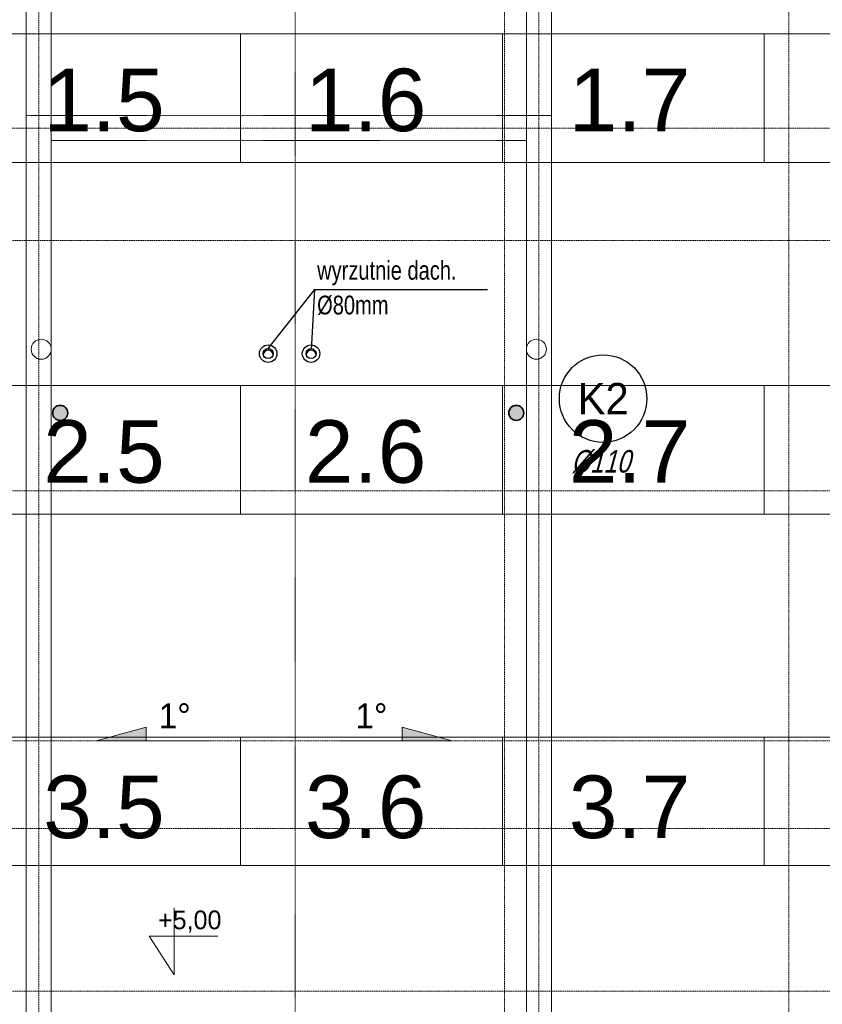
# Model space of a CAD drawing. Header units: millimetres. Extents: x 49908 to 79848, y -11883 to -3092.
# Tile 177 of 222: x 76585 to 77227, y -10227 to -9440. Entities that reach past the tile are written whole.
import ezdxf
from ezdxf.enums import TextEntityAlignment as Align

# ---------------------------------------------------------------- set-up
doc = ezdxf.new("R2010")
doc.units = ezdxf.units.MM
for name, pattern in [('0.5_0.5', [10, 5, -5]), ('B$GRUBA', [0]), ('DASHDOT', [1, 0.5, -0.25, 0, -0.25])]:
    doc.linetypes.add(name, pattern=pattern)
for name, color, linetype, lineweight in [('A_CIENKA', 9, 'Continuous', 9), ('A_OSIE', 9, 'DASHDOT', 9), ('A_WIDOK', 9, 'Continuous', 9), ('S_Kanalizacja', 6, 'Continuous', 35)]:
    doc.layers.add(name, color=color, linetype=linetype, lineweight=lineweight)
doc.layers.add('S_Opis - kanalizacja', color=3, linetype='Continuous')
doc.layers.add('S_W_Opis', color=7, linetype='Continuous', true_color=0xb000eb)
doc.layers.add('S_W_went wyrzut', color=7, linetype='Continuous', true_color=0xa32900)
doc.styles.add('ARIAL 1.0', font='arial.ttf')
doc.styles.add('ROMANS', font='romanpl.shx', dxfattribs={"bigfont": 'romanbigpl.shx'})

msp = doc.modelspace()

# ---------------------------------------------------------------- hatches: boundary and pattern name
at = {"layer": 'A_CIENKA', "transparency": 33554687}
h = msp.add_hatch(color=256, dxfattribs=at)
h.dxf.hatch_style = 1
h.paths.add_polyline_path([(76686.35, -10005.68), (76646.35, -10016.68), (76686.35, -10016.68), (76686.35, -10015.68)])
h = msp.add_hatch(color=256, dxfattribs=at)
h.dxf.hatch_style = 1
h.paths.add_polyline_path([(76890.94, -10005.68), (76930.94, -10016.68), (76890.94, -10016.68), (76890.94, -10015.68)])
at = {"layer": 'S_Kanalizacja'}
h = msp.add_hatch(color=256, dxfattribs=at)
edge = h.paths.add_edge_path()
edge.add_arc((76617.58, -9754.41), 6, -270, 90, ccw=False)
h = msp.add_hatch(color=256, dxfattribs=at)
edge = h.paths.add_edge_path()
edge.add_arc((76982.31, -9754.41), 6, -270, 90, ccw=False)

# ---------------------------------------------------------------- linework, layer by layer
at = {"layer": 'A_CIENKA'}
for p, q in [((76590.4, -11176.57), (76590.4, -9236.68)), ((76610.4, -11176.57), (76610.4, -9236.68)), ((76990.4, -9236.68), (76990.4, -11176.57)), ((77010.4, -11176.57), (77010.4, -9236.68)), ((76686.35, -10005.68), (76646.35, -10016.68)), ((76686.35, -10015.68), (76686.35, -10005.68)), ((76890.94, -10015.68), (76890.94, -10005.68)), ((76890.94, -10005.68), (76930.94, -10016.68)), ((76736.35, -10016.68), (76646.35, -10016.68)), ((76686.35, -10016.68), (76686.35, -10015.68)), ((76840.94, -10016.68), (76930.94, -10016.68)), ((76890.94, -10016.68), (76890.94, -10015.68))]:
    msp.add_line(p, q, dxfattribs=at)
at = {"layer": 'A_CIENKA', "linetype": '0.5_0.5', "ltscale": 0.02}
msp.add_line((76805.4, -11176.57), (76805.4, -9236.68), dxfattribs=at)
at = {"layer": 'A_CIENKA', "linetype": '0.5_0.5'}
msp.add_line((77010.4, -10016.68), (77010.4, -11176.57), dxfattribs=at)
at = {"layer": 'A_CIENKA'}
for points in [[(76761.89, -9554.21), (76552.59, -9554.21), (76552.59, -9451.44), (76761.89, -9451.44), (76761.89, -9554.21)], [(76971.19, -9554.21), (76761.89, -9554.21), (76761.89, -9451.44), (76971.19, -9451.44), (76971.19, -9554.21)], [(77180.49, -9554.21), (76971.19, -9554.21), (76971.19, -9451.44), (77180.49, -9451.44), (77180.49, -9554.21)], [(77389.79, -9554.21), (77180.49, -9554.21), (77180.49, -9451.44), (77389.79, -9451.44), (77389.79, -9554.21)], [(76761.89, -9835.33), (76552.59, -9835.33), (76552.59, -9732.56), (76761.89, -9732.56), (76761.89, -9835.33)], [(76971.19, -9835.33), (76761.89, -9835.33), (76761.89, -9732.56), (76971.19, -9732.56), (76971.19, -9835.33)], [(77180.49, -9835.33), (76971.19, -9835.33), (76971.19, -9732.56), (77180.49, -9732.56), (77180.49, -9835.33)], [(77389.79, -9835.33), (77180.49, -9835.33), (77180.49, -9732.56), (77389.79, -9732.56), (77389.79, -9835.33)], [(76761.89, -10116.45), (76552.59, -10116.45), (76552.59, -10013.68), (76761.89, -10013.68), (76761.89, -10116.45)], [(76971.19, -10116.45), (76761.89, -10116.45), (76761.89, -10013.68), (76971.19, -10013.68), (76971.19, -10116.45)], [(77180.49, -10116.45), (76971.19, -10116.45), (76971.19, -10013.68), (77180.49, -10013.68), (77180.49, -10116.45)], [(77389.79, -10116.45), (77180.49, -10116.45), (77180.49, -10013.68), (77389.79, -10013.68), (77389.79, -10116.45)], [(76708.77, -10150.28), (76708.77, -10203.7), (76688.77, -10172.92), (76708.77, -10172.92), (76743.68, -10172.92)]]:
    msp.add_lwpolyline(points, dxfattribs=at)
for centre in [(76602.4, -9703.51), (76998.4, -9703.51)]:
    msp.add_circle(centre, 8, dxfattribs=at)
at = {"layer": 'A_OSIE', "ltscale": 0.3, "transparency": 33554559}
for p, q in [((76600.4, -11540.32), (76600.4, -8493.04)), ((76972.9, -8493.04), (76972.9, -11540.32)), ((77000.4, -11540.32), (77000.4, -8493.04)), ((77200.4, -8493.04), (77200.4, -11540.32)), ((75350.78, -9526.68), (78251.74, -9526.68)), ((78251.74, -9616.68), (75350.78, -9616.68)), ((78251.74, -9816.68), (75350.78, -9816.68)), ((78251.74, -10016.68), (75350.78, -10016.68)), ((75350.78, -10086.68), (78251.74, -10086.68)), ((78251.74, -10216.68), (75350.78, -10216.68))]:
    msp.add_line(p, q, dxfattribs=at)
at = {"layer": 'A_WIDOK', "linetype": '0.5_0.5', "ltscale": 0.02}
for points in [[(76590.4, -9516.68), (77010.4, -9516.68), (77010.4, -11226.68), (76590.4, -11226.68)], [(76610.4, -9536.68), (76990.4, -9536.68), (76990.4, -11206.68), (76610.4, -11206.68)]]:
    msp.add_lwpolyline(points, close=True, dxfattribs=at)
at = {"layer": 'S_Kanalizacja'}
for centre in [(76617.58, -9754.41), (76982.31, -9754.41)]:
    msp.add_circle(centre, 6, dxfattribs=at)
at = {"layer": 'S_Opis - kanalizacja'}
msp.add_circle((77051.76, -9743, 0), 35, dxfattribs=at)
at = {"layer": 'S_W_Opis', "color": 1, "ltscale": 0.1}
for q in [(76783.6, -9703), (76818.22, -9704.27)]:
    msp.add_line((76820.94, -9655.76), q, dxfattribs=at)
at = {"layer": 'S_W_Opis', "color": 3, "ltscale": 0.1}
msp.add_line((76820.94, -9655.76), (76959.29, -9655.76), dxfattribs=at)
at = {"layer": 'S_W_went wyrzut'}
for centre, radius in [((76783.92, -9707.01), 7), ((76783.92, -9707.01), 4), ((76818.22, -9707.01), 7), ((76818.22, -9707.01), 4)]:
    msp.add_circle(centre, radius, dxfattribs=at)
for centre in [(76783.92, -9708.27), (76818.22, -9708.27)]:
    msp.add_arc(centre, 4, 9.03736, 170.96264, dxfattribs=at)

# ---------------------------------------------------------------- texts
at = {"layer": 'A_CIENKA', "linetype": 'B$GRUBA', "style": 'ARIAL 1.0'}
for s, p in [('1.6', (76813.33, -9529.15)), ('1.5', (76604.03, -9529.15)), ('1.7', (77024.34, -9529.15)), ('2.5', (76604.03, -9810.27)), ('2.6', (76813.33, -9810.27)), ('2.7', (77024.34, -9810.27)), ('3.5', (76604.03, -10094.4)), ('3.6', (76813.33, -10094.4)), ('3.7', (77024.34, -10094.4))]:
    msp.add_text(s, height=50, dxfattribs=at).set_placement(p)
at = {"layer": 'A_CIENKA', "attachment_point": 1}
for s, width, insert, char_height in [('1%%D', 260, (76696.35, -9986.68), 20), ('1%%D', 260, (76853.65, -9986.68), 20), ('+5,00', 48.7709, (76695.79, -10152.31), 15)]:
    msp.add_mtext_dynamic_manual_height_columns(s, width=width, gutter_width=17.5, heights=[0], dxfattribs=dict(at, insert=insert, char_height=char_height))
at = {"layer": 'S_Opis - kanalizacja', "style": 'ROMANS'}
msp.add_text('K2', height=25, dxfattribs=at).set_placement((77051.76, -9743, 0), align=Align.MIDDLE_CENTER)
at = {"layer": 'S_Opis - kanalizacja', "color": 2, "lineweight": 18, "style": 'ROMANS', "oblique": 15, "width": 0.8}
msp.add_text('%%C110', height=18, dxfattribs=at).set_placement((77026.21, -9802.12))
at = {"layer": 'S_W_Opis', "lineweight": 18, "style": 'ROMANS', "width": 0.8}
for s, p in [('wyrzutnie dach.', (76823.07, -9647.9)), ('%%c80mm', (76823.07, -9675.66))]:
    msp.add_text(s, height=15, dxfattribs=at).set_placement(p)

doc.saveas('drawing.dxf')
